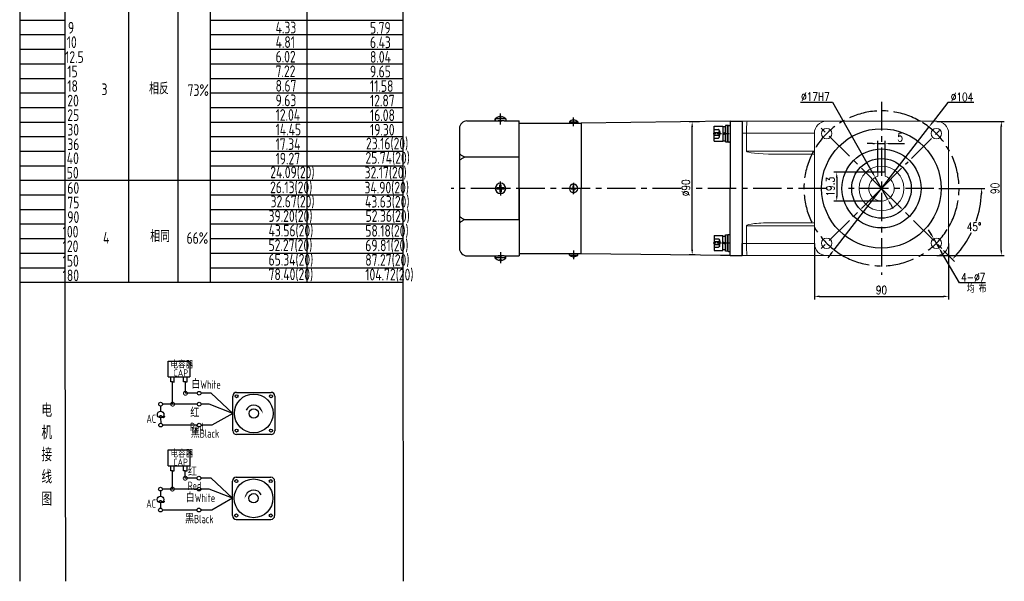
# Model space of a CAD drawing. Header units: inches. Extents: x 837 to 6223, y -2862 to 3098.
# Tile 55 of 139: x 5169 to 5829, y -2862 to -2485. Entities that reach past the tile are written whole.
import ezdxf

# ---------------------------------------------------------------- set-up
doc = ezdxf.new("R2010")
doc.units = ezdxf.units.IN
doc.header["$LTSCALE"] = 10
doc.header["$MEASUREMENT"] = 0
doc.linetypes.add('CENTER', pattern=[10.16, 6.35, -1.27, 1.27, -1.27])
doc.linetypes.add('HIDDEN', pattern=[1.905, 1.27, -0.635])
for name, color, linetype in [('1轮廓实线层', 7, 'Continuous'), ('2细线层', 4, 'Continuous'), ('3中心线层', 1, 'CENTER'), ('4虚线层', 6, 'HIDDEN'), ('6文字层', 3, 'Continuous'), ('7标注层', 4, 'Continuous')]:
    doc.layers.add(name, color=color, linetype=linetype)
doc.styles.add('PC_TEXTSTYLE', font='isocp.shx', dxfattribs={"width": 0.8, "bigfont": 'HZFS.SHX'})
doc.styles.add('TH_GBDIM', font='romans.shx', dxfattribs={"width": 0.8, "bigfont": 'gbcbig.shx'})
doc.dimstyles.new('TH_GBDIM', dxfattribs={"dimtxt": 3.5, "dimasz": 2.5, "dimexe": 2, "dimexo": 0, "dimgap": 1, "dimtad": 1, "dimdec": 4, "dimdsep": 46, "dimtxsty": 'TH_GBDIM', "dimcen": 0.09, "dimclrd": 4, "dimclre": 4, "dimclrt": 3, "dimadec": 0, "dimazin": 0, "dimtfac": 1, "dimtdec": 4, "dimtmove": 0, "dimatfit": 3, "dimfxl": 1, "dimtzin": 0, "dimarcsym": 0})
doc.dimstyles.new('角度标注', dxfattribs={"dimtxt": 3.5, "dimasz": 3, "dimexe": 2, "dimexo": 0, "dimgap": 1, "dimtad": 1, "dimtih": 1, "dimtoh": 1, "dimdsep": 46, "dimtxsty": 'PC_TEXTSTYLE', "dimsah": 1, "dimcen": 0.09, "dimclrd": 4, "dimclrt": 3, "dimadec": 0, "dimazin": 0, "dimtfac": 0.7, "dimtmove": 0, "dimatfit": 0, "dimfxl": 1, "dimtzin": 0, "dimarcsym": 0})

# ---------------------------------------------------------------- blocks, each defined once
blk = doc.blocks.new('_DotSmall')
at = {"color": 0, "linetype": 'ByBlock', "const_width": 0.5}
blk.add_lwpolyline([(-0.0625, 0, 1), (0.0625, 0, 1)], format="xyb", close=True, dxfattribs=at)
blk = doc.blocks.new('*D133')
at = {"layer": '7标注层', "color": 4, "lineweight": -2, "transparency": 16777216}
for p, q in [((5740.94, -2567.96), (5737.44, -2567.96)), ((5744.44, -2587.19), (5744.44, -2565.96)), ((5744.44, -2567.96), (5749.44, -2567.96)), ((5749.44, -2587.19), (5749.44, -2565.96)), ((5752.94, -2567.96), (5762.37, -2567.96))]:
    blk.add_line(p, q, dxfattribs=at)
at = {"layer": '7标注层', "color": 4, "transparency": 16777216}
for points in [[(5740.94, -2567.38), (5740.94, -2568.55), (5744.44, -2567.96)], [(5752.94, -2567.38), (5752.94, -2568.55), (5749.44, -2567.96)]]:
    blk.add_solid(points, dxfattribs=at)
at = {"layer": 'Defpoints', "color": 0, "transparency": 16777216}
for p in [(5744.44, -2567.96), (5744.44, -2587.19), (5749.44, -2587.19)]:
    blk.add_point(p, dxfattribs=at)
at = {"layer": '7标注层', "color": 3, "transparency": 16777216, "insert": (5759.41, -2563.71), "char_height": 5.5, "attachment_point": 5, "style": 'TH_GBDIM'}
blk.add_mtext('5', dxfattribs=at)
blk = doc.blocks.new('*D134')
at = {"layer": '7标注层', "color": 4, "lineweight": -2, "transparency": 16777216}
for p, q in [((5749.44, -2587.19), (5714.93, -2587.19)), ((5716.93, -2590.69), (5716.93, -2602.99)), ((5746.94, -2606.49), (5714.93, -2606.49))]:
    blk.add_line(p, q, dxfattribs=at)
at = {"layer": '7标注层', "color": 4, "transparency": 16777216}
for points in [[(5716.34, -2590.69), (5717.51, -2590.69), (5716.93, -2587.19)], [(5716.34, -2602.99), (5717.51, -2602.99), (5716.93, -2606.49)]]:
    blk.add_solid(points, dxfattribs=at)
at = {"layer": 'Defpoints', "color": 0, "transparency": 16777216}
for p in [(5749.44, -2587.19), (5716.93, -2606.49), (5746.94, -2606.49)]:
    blk.add_point(p, dxfattribs=at)
at = {"layer": '7标注层', "color": 3, "transparency": 16777216, "insert": (5712.68, -2596.84), "char_height": 5.5, "attachment_point": 5, "rotation": 90, "style": 'TH_GBDIM'}
blk.add_mtext('19.3', dxfattribs=at)
blk = doc.blocks.new('GB／T70.1M6M10')
at = {"layer": '1轮廓实线层'}
for p, q in [((0, -5), (0, 5)), ((0, 5), (6, 5)), ((6, 5), (6, -5)), ((0, -5), (6, -5))]:
    blk.add_line(p, q, dxfattribs=at)
at = {"layer": '3中心线层', "ltscale": 0.05}
blk.add_line((10.11, 0), (-0.6, 0), dxfattribs=at)
at = {"layer": '4虚线层'}
for p, q in [((0, 2.86), (3, 2.86)), ((0, 0.95), (3, 0.95)), ((3.6, 1.91), (4.15, 0)), ((3.6, -1.91), (4.15, 0)), ((0, -0.95), (3, -0.95)), ((0, -2.86), (3, -2.86))]:
    blk.add_line(p, q, dxfattribs=at)
for centre in [(2.54, 1.91), (2.54, 0), (2.54, -1.91)]:
    blk.add_arc(centre, 1.06, 295.62979, 64.37021, dxfattribs=at)
blk = doc.blocks.new('GB848_6_1.6_R')
at = {"layer": '1轮廓实线层'}
for p, q in [((-3.2, 1.6), (-5.5, 1.6)), ((-5.5, 1.6), (-5.5, 0)), ((-5.5, 0), (-3.2, 0)), ((3.2, 1.6), (-3.2, 1.6)), ((-3.2, 0), (3.2, 0)), ((5.5, 1.6), (3.2, 1.6)), ((3.2, 0), (5.5, 0)), ((5.5, 0), (5.5, 1.6))]:
    blk.add_line(p, q, dxfattribs=at)
blk = doc.blocks.new('GB93_6_0.8_R')
at = {"layer": '1轮廓实线层'}
for p, q in [((4.65, 1.6), (-4.65, 1.6)), ((-4.65, 1.6), (-4.65, 0)), ((-4.65, 0), (4.65, 0)), ((0, 0), (-0.69, 1.6)), ((0.86, 0), (0.17, 1.6)), ((4.65, 0), (4.65, 1.6))]:
    blk.add_line(p, q, dxfattribs=at)
blk = doc.blocks.new('*D468')
at = {"layer": '7标注层', "color": 4, "lineweight": -2, "transparency": 16777216}
for p, q in [((5624.94, -2553.27), (5617.98, -2553.27)), ((5619.98, -2639.08), (5619.98, -2556.77)), ((5621.94, -2642.58), (5617.98, -2642.58))]:
    blk.add_line(p, q, dxfattribs=at)
at = {"layer": '7标注层', "color": 4, "transparency": 16777216}
for points in [[(5619.39, -2556.77), (5620.56, -2556.77), (5619.98, -2553.27)], [(5619.39, -2639.08), (5620.56, -2639.08), (5619.98, -2642.58)]]:
    blk.add_solid(points, dxfattribs=at)
at = {"layer": 'Defpoints', "color": 0, "transparency": 16777216}
for p in [(5619.98, -2553.27), (5624.94, -2553.27), (5621.94, -2642.58)]:
    blk.add_point(p, dxfattribs=at)
at = {"layer": '7标注层', "color": 3, "transparency": 16777216, "insert": (5615.73, -2597.58), "char_height": 5.5, "attachment_point": 5, "rotation": 90, "style": 'TH_GBDIM'}
blk.add_mtext('%%C90', dxfattribs=at)
blk = doc.blocks.new('*D472')
at = {"layer": '7标注层', "color": 4, "lineweight": -2, "transparency": 16777216}
for p, q in [((5783.94, -2552.99), (5829.3, -2552.99)), ((5827.3, -2639.49), (5827.3, -2556.49)), ((5783.94, -2642.99), (5829.3, -2642.99))]:
    blk.add_line(p, q, dxfattribs=at)
at = {"layer": '7标注层', "color": 4, "transparency": 16777216}
for points in [[(5826.72, -2556.49), (5827.88, -2556.49), (5827.3, -2552.99)], [(5826.72, -2639.49), (5827.88, -2639.49), (5827.3, -2642.99)]]:
    blk.add_solid(points, dxfattribs=at)
at = {"layer": 'Defpoints', "color": 0, "transparency": 16777216}
for p in [(5783.94, -2552.99), (5827.3, -2552.99), (5783.94, -2642.99)]:
    blk.add_point(p, dxfattribs=at)
at = {"layer": '7标注层', "color": 3, "transparency": 16777216, "insert": (5823.05, -2597.99), "char_height": 5.5, "attachment_point": 5, "rotation": 90, "style": 'TH_GBDIM'}
blk.add_mtext('90', dxfattribs=at)
blk = doc.blocks.new('*D473')
at = {"layer": '7标注层', "color": 4, "lineweight": -2, "transparency": 16777216}
for p, q in [((5701.94, -2634.99), (5701.94, -2672.42)), ((5791.94, -2634.99), (5791.94, -2672.42)), ((5705.44, -2670.42), (5788.44, -2670.42))]:
    blk.add_line(p, q, dxfattribs=at)
at = {"layer": '7标注层', "color": 4, "transparency": 16777216}
for points in [[(5705.44, -2669.84), (5705.44, -2671.01), (5701.94, -2670.42)], [(5788.44, -2669.84), (5788.44, -2671.01), (5791.94, -2670.42)]]:
    blk.add_solid(points, dxfattribs=at)
at = {"layer": 'Defpoints', "color": 0, "transparency": 16777216}
for p in [(5701.94, -2634.99), (5791.94, -2634.99), (5791.94, -2670.42)]:
    blk.add_point(p, dxfattribs=at)
at = {"layer": '7标注层', "color": 3, "transparency": 16777216, "insert": (5746.94, -2666.17), "char_height": 5.5, "attachment_point": 5, "style": 'TH_GBDIM'}
blk.add_mtext('90', dxfattribs=at)
blk = doc.blocks.new('*D474')
at = {"layer": '7标注层', "color": 4, "lineweight": -2, "transparency": 16777216}
for p, q in [((5791.47, -2540.4), (5780.89, -2554.08)), ((5808.89, -2540.4), (5791.47, -2540.4)), ((5715.13, -2639.12), (5778.75, -2556.85)), ((5712.99, -2641.89), (5710.85, -2644.66))]:
    blk.add_line(p, q, dxfattribs=at)
at = {"layer": '7标注层', "color": 4, "transparency": 16777216}
for points in [[(5780.43, -2553.72), (5781.35, -2554.44), (5778.75, -2556.85)], [(5712.53, -2641.53), (5713.45, -2642.25), (5715.13, -2639.12)]]:
    blk.add_solid(points, dxfattribs=at)
at = {"layer": 'Defpoints', "color": 0, "transparency": 16777216}
for p in [(5778.75, -2556.85), (5715.13, -2639.12)]:
    blk.add_point(p, dxfattribs=at)
at = {"layer": '7标注层', "color": 3, "transparency": 16777216, "insert": (5800.93, -2536.65), "char_height": 5.5, "attachment_point": 5, "style": 'TH_GBDIM'}
blk.add_mtext('{∅104}{}{}', dxfattribs=at)
blk = doc.blocks.new('*D475')
at = {"layer": '7标注层', "color": 4, "lineweight": -2, "transparency": 16777216}
for p, q in [((5780.2, -2628.7), (5778.44, -2625.67)), ((5781.95, -2631.73), (5785.47, -2637.78)), ((5799.18, -2661.4), (5787.23, -2640.81)), ((5816.73, -2661.4), (5799.18, -2661.4))]:
    blk.add_line(p, q, dxfattribs=at)
at = {"layer": '7标注层', "color": 4, "transparency": 16777216}
for points in [[(5780.7, -2628.41), (5779.69, -2628.99), (5781.95, -2631.73)], [(5787.73, -2640.52), (5786.72, -2641.1), (5785.47, -2637.78)]]:
    blk.add_solid(points, dxfattribs=at)
at = {"layer": 'Defpoints', "color": 0, "transparency": 16777216}
for p in [(5781.95, -2631.73), (5785.47, -2637.78)]:
    blk.add_point(p, dxfattribs=at)
at = {"layer": '7标注层', "color": 3, "transparency": 16777216, "insert": (5808.45, -2657.65), "char_height": 5.5, "attachment_point": 5, "style": 'TH_GBDIM'}
blk.add_mtext('4-∅7', dxfattribs=at)
blk = doc.blocks.new('*D476')
at = {"layer": '7标注层', "color": 4, "lineweight": -2, "transparency": 16777216}
for p, q in [((5692.66, -2540.24), (5714.07, -2540.24)), ((5714.07, -2540.24), (5741, -2587.56)), ((5751.15, -2605.37), (5742.74, -2590.6)), ((5752.88, -2608.41), (5754.61, -2611.46))]:
    blk.add_line(p, q, dxfattribs=at)
at = {"layer": '7标注层', "color": 4, "transparency": 16777216}
for points in [[(5741.51, -2587.27), (5740.5, -2587.85), (5742.74, -2590.6)], [(5753.39, -2608.13), (5752.37, -2608.7), (5751.15, -2605.37)]]:
    blk.add_solid(points, dxfattribs=at)
at = {"layer": 'Defpoints', "color": 0, "transparency": 16777216}
for p in [(5742.74, -2590.6), (5751.15, -2605.37)]:
    blk.add_point(p, dxfattribs=at)
at = {"layer": '7标注层', "color": 3, "transparency": 16777216, "insert": (5702.61, -2536.49), "char_height": 5.5, "attachment_point": 5, "style": 'TH_GBDIM'}
blk.add_mtext('∅17H7', dxfattribs=at)
blk = doc.blocks.new('*D477')
at = {"layer": '7标注层', "color": 0, "lineweight": -2, "transparency": 16777216}
for p, q in [((5796.19, -2597.99), (5816.13, -2597.99)), ((5788.5, -2639.54), (5795.87, -2646.91))]:
    blk.add_line(p, q, dxfattribs=at)
at = {"layer": '7标注层', "color": 4, "lineweight": -2, "transparency": 16777216}
for start, end in [(340.9209, 357.01515), (317.98485, 333.99219)]:
    blk.add_arc((5746.94, -2597.99), 67.19, start, end, dxfattribs=at)
at = {"layer": '7标注层', "color": 4, "transparency": 16777216}
for points in [[(5813.46, -2601.47), (5814.63, -2601.5), (5814.13, -2597.99)], [(5797.29, -2643.36), (5796.44, -2642.56), (5794.45, -2645.5)]]:
    blk.add_solid(points, dxfattribs=at)
at = {"layer": 'Defpoints', "color": 0, "transparency": 16777216}
for p in [(5746.94, -2597.99), (5785.3, -2597.99), (5796.19, -2597.99), (5805.13, -2631.58), (5788.5, -2639.54)]:
    blk.add_point(p, dxfattribs=at)
at = {"layer": '7标注层', "color": 3, "transparency": 16777216, "insert": (5809.02, -2623.7), "char_height": 5.5, "attachment_point": 5, "style": 'TH_GBDIM'}
blk.add_mtext('45°', dxfattribs=at)

msp = doc.modelspace()

# ---------------------------------------------------------------- linework, layer by layer
for p, q in [((5487.94152, -2552.42411), (5487.94152, -2551.29152)), ((5487.94152, -2551.29152), (5487.94152, -2552.72686)), ((5494.94152, -2551.38592), (5487.94152, -2551.38592)), ((5490.84152, -2549.69867), (5490.84152, -2550.12686)), ((5492.04152, -2550.12686), (5490.84152, -2550.12686)), ((5492.04152, -2549.69867), (5492.04152, -2550.12686)), ((5494.94152, -2551.29152), (5494.94152, -2552.72686)), ((5503.94152, -2554.23524), (5545.44152, -2554.23524)), ((5511.44152, -2554.23524), (5519.35349, -2554.23524)), ((5537.64152, -2553.23524), (5537.64152, -2554.23524)), ((5537.64152, -2553.23524), (5543.24152, -2553.23524)), ((5540.24152, -2552.17133), (5540.24152, -2552.33297)), ((5540.24152, -2552.33297), (5540.64152, -2552.33297)), ((5540.64152, -2552.17133), (5540.64152, -2552.33297)), ((5543.24152, -2553.23524), (5543.24152, -2554.23524)), ((5645.44152, -2552.98524), (5545.44152, -2554.18524)), ((5545.44152, -2554.18524), (5545.44152, -2554.23524)), ((5545.44152, -2554.23524), (5545.44152, -2597.98524)), ((5645.44152, -2552.98524), (5653.44152, -2552.98524)), ((5645.44152, -2552.98524), (5645.44152, -2552.98824)), ((5645.44152, -2552.98524), (5645.44152, -2597.98524)), ((5645.44152, -2552.98524), (5645.44152, -2597.98524)), ((5645.44152, -2552.98524), (5645.44152, -2597.98524)), ((5653.44152, -2552.98524), (5653.44152, -2560.98524)), ((5653.44152, -2552.98524), (5653.44152, -2560.98524)), ((5643.84152, -2556.13508), (5643.84152, -2566.53508)), ((5538.86369, -2597.78524), (5540.24152, -2597.78524)), ((5538.86369, -2597.98524), (5538.86369, -2597.78524)), ((5538.86369, -2597.98524), (5538.86369, -2598.18524)), ((5538.86369, -2598.18524), (5540.24152, -2598.18524)), ((5540.24152, -2597.78524), (5540.24152, -2596.58524)), ((5540.24152, -2596.58524), (5540.64152, -2596.58524)), ((5540.24152, -2598.18524), (5540.24152, -2599.38524)), ((5540.24152, -2599.38524), (5540.64152, -2599.38524)), ((5540.64152, -2597.78524), (5540.64152, -2596.58524)), ((5540.64152, -2597.78524), (5542.01935, -2597.78524)), ((5540.64152, -2598.18524), (5542.01935, -2598.18524)), ((5540.64152, -2598.18524), (5540.64152, -2599.38524)), ((5542.01935, -2597.98524), (5542.01935, -2597.78524)), ((5542.01935, -2597.98524), (5542.01935, -2598.18524)), ((5545.44152, -2641.73524), (5545.44152, -2597.98524)), ((5645.44152, -2642.98524), (5645.44152, -2597.98524)), ((5645.44152, -2642.98524), (5645.44152, -2597.98524)), ((5645.44152, -2642.98524), (5645.44152, -2597.98524)), ((5643.84152, -2639.82942), (5643.84152, -2629.42942)), ((5653.44152, -2642.98524), (5653.44152, -2634.98524)), ((5653.44152, -2642.98524), (5653.44152, -2634.98524)), ((5487.94152, -2644.67897), (5487.94152, -2643.24362)), ((5487.94152, -2643.54638), (5487.94152, -2644.67897)), ((5494.94152, -2644.58456), (5487.94152, -2644.58456)), ((5492.04152, -2645.84362), (5490.84152, -2645.84362)), ((5490.84152, -2646.27182), (5490.84152, -2645.84362)), ((5492.04152, -2646.27182), (5492.04152, -2645.84362)), ((5494.94152, -2644.67897), (5494.94152, -2643.24362)), ((5503.94152, -2641.73524), (5537.64152, -2641.73524)), ((5511.44152, -2641.73524), (5519.35349, -2641.73524)), ((5534.84007, -2641.73524), (5545.44152, -2641.73524)), ((5537.64152, -2642.73524), (5537.64152, -2641.73524)), ((5537.64152, -2642.73524), (5543.24152, -2642.73524)), ((5540.24152, -2643.79916), (5540.24152, -2643.63752)), ((5540.24152, -2643.63752), (5540.64152, -2643.63752)), ((5540.64152, -2643.79916), (5540.64152, -2643.63752)), ((5543.24152, -2642.73524), (5543.24152, -2641.73524)), ((5545.44152, -2641.78524), (5545.44152, -2641.73524)), ((5645.44152, -2642.98524), (5545.44152, -2641.78524)), ((5645.44152, -2642.98524), (5638.88327, -2642.90654)), ((5645.44152, -2642.98524), (5645.44152, -2642.98225)), ((5645.44152, -2642.98524), (5653.44152, -2642.98524))]:
    msp.add_line(p, q)
at = {"linetype": 'Continuous', "lineweight": 15}
for p, q in [((5653.44152, -2552.98524), (5656.87976, -2552.98524)), ((5656.87976, -2552.98524), (5709.94152, -2552.98524)), ((5783.94152, -2552.98524), (5709.94152, -2552.98524)), ((5656.44152, -2560.98525), (5653.44152, -2560.98525)), ((5701.94152, -2560.98525), (5656.44152, -2560.98525)), ((5656.44152, -2572.98525), (5656.44152, -2560.98525)), ((5701.94152, -2560.98525), (5701.94152, -2634.98525)), ((5791.94152, -2634.98525), (5791.94152, -2560.98525)), ((5656.44152, -2572.98525), (5701.94152, -2572.98525)), ((5701.94152, -2574.98525), (5674.75108, -2574.98525)), ((5674.75108, -2620.98525), (5701.94152, -2620.98525)), ((5701.94152, -2622.98525), (5656.44152, -2622.98525)), ((5656.44152, -2622.98525), (5656.44152, -2634.98525)), ((5653.44152, -2634.98525), (5656.44152, -2634.98525)), ((5656.44152, -2634.98525), (5701.94152, -2634.98525)), ((5656.87976, -2642.98525), (5653.44152, -2642.98525)), ((5709.94152, -2642.98525), (5656.87976, -2642.98525)), ((5709.94152, -2642.98525), (5783.94152, -2642.98525))]:
    msp.add_line(p, q, dxfattribs=at)
at = {"color": 7, "linetype": 'Continuous', "lineweight": 15}
for p, q in [((5744.44152, -2588.82009), (5744.44152, -2587.18525)), ((5744.44152, -2587.18525), (5749.44152, -2587.18525)), ((5749.44152, -2587.18525), (5749.44152, -2588.82009)), ((5744.44152, -2589.86121), (5744.44152, -2589.44358)), ((5744.44152, -2589.59999), (5744.44152, -2589.86121)), ((5749.44152, -2589.44358), (5749.44152, -2589.86121)), ((5749.44152, -2589.86121), (5749.44152, -2589.59999))]:
    msp.add_line(p, q, dxfattribs=at)
at = {"linetype": 'Continuous', "lineweight": 15}
for centre in [(5710.17197, -2561.21569), (5783.71107, -2561.21569), (5710.17197, -2634.7548), (5783.71107, -2634.7548)]:
    msp.add_circle(centre, 3.5, dxfattribs=at)
at = {"color": 7, "linetype": 'Continuous', "lineweight": 15}
msp.add_circle((5746.94152, -2597.98525), 15, dxfattribs=at)
for centre, radius, start, end in [((5492.40141, -2555.97501), 6.46728, 103.95724298, 133.59914619), ((5490.48163, -2555.97501), 6.46728, 46.40085381, 76.04275702), ((5540.44152, -2556.369), 4.20243, 92.72782475, 131.78071794), ((5540.44152, -2556.369), 4.20243, 48.21928206, 87.27217525), ((5645.04152, -2555.33508), 0.4, 270, 0), ((5644.24152, -2556.13508), 0.4, 90, 180), ((5644.24152, -2566.53508), 0.4, 180, 270), ((5645.04152, -2567.33508), 0.4, 0, 90), ((5540.44152, -2597.98524), 2.8, 0, 180), ((5540.44152, -2597.98524), 2.8, 180, 0), ((5644.24152, -2629.42942), 0.4, 90, 180), ((5645.04152, -2628.62942), 0.4, 270, 0), ((5644.24152, -2639.82942), 0.4, 180, 270), ((5645.04152, -2640.62942), 0.4, 0, 90), ((5492.40141, -2639.99548), 6.46728, 226.40085381, 256.04275702), ((5490.48163, -2639.99548), 6.46728, 283.95724298, 313.59914619), ((5540.44152, -2639.60149), 4.20243, 228.21928206, 267.27217525), ((5540.44152, -2639.60149), 4.20243, 272.72782475, 311.78071794)]:
    msp.add_arc(centre, radius, start, end)
at = {"linetype": 'Continuous', "lineweight": 15}
for centre, radius, start, end in [((5709.94152, -2560.98525), 8, 90, 180), ((5783.94152, -2560.98525), 8, 0, 90), ((5746.94152, -2597.98525), 9.5, 269.98842936, 270.01157064), ((5709.94152, -2634.98525), 8, 180, 270), ((5783.94152, -2634.98525), 8, 270, 0)]:
    msp.add_arc(centre, radius, start, end, dxfattribs=at)
at = {"color": 7, "linetype": 'Continuous', "lineweight": 15}
msp.add_arc((5746.94152, -2597.98525), 8.5, 107.10463518, 72.89536482, dxfattribs=at)
at = {"linetype": 'Continuous', "lineweight": 15}
for centre, major_axis, ratio, start_param, end_param in [((5656.87976, -2560.98525), (0, 8), 0.054780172, 0, 1.570796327), ((5674.75108, -2572.98525), (18.30956, 0), 0.109232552, 3.141592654, 4.71238898), ((5674.75108, -2622.98525), (-18.30956, 0), 0.109232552, 4.71238898, 6.283185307), ((5656.87976, -2634.98525), (0, 8), 0.054780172, 1.570796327, 3.141592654)]:
    msp.add_ellipse(centre, major_axis=major_axis, ratio=ratio, start_param=start_param, end_param=end_param, dxfattribs=at)
for points in [[(5644.24152, -2555.73508), (5645.04152, -2555.73508)], [(5645.04152, -2566.93508), (5644.24152, -2566.93508)], [(5645.04152, -2629.02942), (5644.24152, -2629.02942)], [(5644.24152, -2640.22942), (5645.04152, -2640.22942)]]:
    msp.add_open_spline(points, degree=1)
at = {"color": 7, "linetype": 'Continuous', "lineweight": 15}
for points, knots in [([(5744.44152, -2588.82009), (5744.44152, -2589.08786), (5744.44152, -2589.4344), (5744.44152, -2589.78215), (5744.44152, -2589.86121)], [0, 0, 0, 0, 0.772661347, 1, 1, 1, 1]), ([(5749.44152, -2589.86121), (5749.44152, -2589.78215), (5749.44152, -2589.4344), (5749.44152, -2589.08786), (5749.44152, -2588.82009)], [0, 0, 0, 0, 0.227338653, 1, 1, 1, 1])]:
    msp.add_open_spline(points, degree=3, knots=knots, dxfattribs=at)
at = {"layer": '1轮廓实线层'}
for p, q in [((5425.93542, -2226.21304), (5425.93542, -2673.13834)), ((5168.98858, -2396.72521), (5168.98858, -2701.19951)), ((5168.98858, -2402.69559), (5168.98858, -2717.83087)), ((5468.94152, -2552.66686), (5492.42858, -2552.66686)), ((5493.92858, -2552.72686), (5489.92858, -2552.72686)), ((5493.92858, -2552.72686), (5503.94152, -2552.72686)), ((5503.94152, -2597.98524), (5503.94152, -2552.72686)), ((5463.94152, -2557.74362), (5463.94152, -2638.24362)), ((5503.94152, -2576.98435), (5467.66531, -2576.98435)), ((5490.94152, -2597.48524), (5488.94152, -2597.48524)), ((5488.94152, -2597.98524), (5488.94152, -2597.48524)), ((5488.94152, -2597.98524), (5488.94152, -2598.48524)), ((5490.94152, -2598.48524), (5488.94152, -2598.48524)), ((5490.94152, -2597.48524), (5490.94152, -2595.48524)), ((5490.94152, -2595.48524), (5491.94152, -2595.48524)), ((5490.94152, -2598.48524), (5490.94152, -2600.48524)), ((5490.94152, -2600.48524), (5491.94152, -2600.48524)), ((5491.94152, -2597.48524), (5491.94152, -2595.48524)), ((5493.94152, -2597.48524), (5491.94152, -2597.48524)), ((5493.94152, -2598.48524), (5491.94152, -2598.48524)), ((5491.94152, -2598.48524), (5491.94152, -2600.48524)), ((5493.94152, -2597.98524), (5493.94152, -2597.48524)), ((5493.94152, -2597.98524), (5493.94152, -2598.48524)), ((5503.94152, -2597.98524), (5503.94152, -2643.24362)), ((5503.94152, -2618.98614), (5503.94152, -2597.98524)), ((5503.94152, -2618.98614), (5467.66531, -2618.98614)), ((5468.94152, -2643.30362), (5492.42858, -2643.30362)), ((5493.92858, -2643.24362), (5489.92858, -2643.24362)), ((5493.92858, -2643.24362), (5503.94152, -2643.24362)), ((5168.98858, -2658.01892), (5168.98858, -2861.55045)), ((5168.98858, -2673.13834), (5168.98858, -2861.55045)), ((5425.93542, -2673.13834), (5426.24751, -2861.55044))]:
    msp.add_line(p, q, dxfattribs=at)
at = {"layer": '1轮廓实线层', "color": 0}
for p, q in [((5653.44152, -2552.98524), (5653.44152, -2642.98524)), ((5653.44152, -2552.98524), (5653.44152, -2642.98524)), ((5653.44152, -2554.98524), (5653.44152, -2555.88524)), ((5653.44152, -2554.98524), (5653.44152, -2555.88524))]:
    msp.add_line(p, q, dxfattribs=at)
at = {"layer": '1轮廓实线层'}
for centre, radius in [((5746.85152, -2597.98525), 40.0495), ((5746.94152, -2597.98525), 20)]:
    msp.add_circle(centre, radius, dxfattribs=at)
for centre, radius, start, end in [((5468.94152, -2557.72686), 5, 90, 180), ((5491.44152, -2597.98524), 3.5, 0, 180), ((5491.44152, -2597.98524), 3.5, 180, 0), ((5468.94152, -2638.24362), 5, 180, 270)]:
    msp.add_arc(centre, radius, start, end, dxfattribs=at)
for points in [[(5467.66531, -2576.98435), (5465.63297, -2576.1165), (5463.94152, -2574.69869)], [(5467.66531, -2576.98435), (5465.63297, -2577.8522), (5463.94152, -2579.27001)], [(5467.66531, -2618.98614), (5465.63297, -2618.11829), (5463.94152, -2616.70048)], [(5467.66531, -2618.98614), (5465.63297, -2619.85398), (5463.94152, -2621.2718)]]:
    msp.add_spline(points, degree=3, dxfattribs=at)
at = {"layer": '2细线层'}
for p, q in [((5199.51485, -2690.24846), (5199.51485, -2430.41455)), ((5242.17222, -2660.93693), (5242.17222, -2430.41454)), ((5275.3448, -2660.93693), (5275.3448, -2430.41454)), ((5297.01191, -2660.93693), (5297.01191, -2430.41454)), ((5361.47366, -2443.7452), (5361.47366, -2660.93693)), ((5168.98857, -2485.06783), (5199.51485, -2485.06783)), ((5297.01191, -2485.06783), (5425.93541, -2485.06783)), ((5168.98857, -2494.83833), (5199.51485, -2494.83833)), ((5297.01191, -2494.83833), (5425.93541, -2494.83833)), ((5168.98857, -2504.60884), (5199.51485, -2504.60884)), ((5297.01191, -2504.60884), (5425.93541, -2504.60884)), ((5168.98857, -2514.37934), (5199.51485, -2514.37934)), ((5297.01191, -2514.37934), (5425.93541, -2514.37934)), ((5168.98857, -2524.14985), (5199.51485, -2524.14985)), ((5297.01191, -2524.14985), (5425.93541, -2524.14985)), ((5168.98857, -2533.92036), (5199.51485, -2533.92036)), ((5297.01191, -2533.92036), (5425.93541, -2533.92036)), ((5168.98857, -2543.69086), (5199.51485, -2543.69086)), ((5297.01191, -2543.69086), (5425.93541, -2543.69086)), ((5168.98857, -2553.46137), (5199.51485, -2553.46137)), ((5297.01191, -2553.46137), (5425.93541, -2553.46137)), ((5168.98857, -2563.23187), (5199.51485, -2563.23187)), ((5297.01191, -2563.23187), (5425.93541, -2563.23187)), ((5168.98857, -2573.00238), (5199.51485, -2573.00238)), ((5297.01191, -2573.00238), (5425.93541, -2573.00238)), ((5168.98857, -2582.77288), (5199.51485, -2582.77288)), ((5297.01191, -2582.77288), (5425.93541, -2582.77288)), ((5168.98857, -2592.54339), (5297.01191, -2592.54339)), ((5297.01191, -2592.54339), (5425.93541, -2592.54339)), ((5168.98857, -2602.31389), (5199.51485, -2602.31389)), ((5297.01191, -2602.31389), (5425.93541, -2602.31389)), ((5168.98857, -2612.0844), (5199.51485, -2612.0844)), ((5297.01191, -2612.0844), (5425.93541, -2612.0844)), ((5168.98857, -2621.85491), (5199.51485, -2621.85491)), ((5297.01191, -2621.85491), (5425.93541, -2621.85491)), ((5168.98857, -2631.62541), (5199.51485, -2631.62541)), ((5297.01191, -2631.62541), (5425.93541, -2631.62541)), ((5168.98857, -2641.39592), (5199.51485, -2641.39592)), ((5297.01191, -2641.39592), (5425.93541, -2641.39592)), ((5168.98857, -2651.16642), (5199.51485, -2651.16642)), ((5297.01191, -2651.16642), (5425.93541, -2651.16642)), ((5168.98857, -2660.93693), (5297.01191, -2660.93693)), ((5297.01191, -2660.93693), (5425.93541, -2660.93693)), ((5199.96578, -2861.55044), (5199.51485, -2690.24846)), ((5268.62828, -2724.45208), (5268.62828, -2713.77318)), ((5268.62828, -2713.77318), (5283.16062, -2713.77318)), ((5283.16062, -2713.77318), (5283.16062, -2724.45208)), ((5268.62828, -2724.45208), (5283.1023, -2724.45208)), ((5270.33193, -2727.6482), (5270.33193, -2724.45208)), ((5272.6792, -2727.6482), (5272.6792, -2724.45208)), ((5278.93778, -2727.64062), (5278.93778, -2724.44451)), ((5281.28505, -2727.64062), (5281.28505, -2724.44451)), ((5271.53948, -2727.6482), (5270.33193, -2727.6482)), ((5271.50557, -2727.6482), (5272.71312, -2727.6482)), ((5271.53948, -2742.7047), (5271.53948, -2727.6482)), ((5280.14532, -2727.64062), (5278.93778, -2727.64062)), ((5280.11141, -2727.64062), (5281.31896, -2727.64062)), ((5280.14532, -2735.40572), (5280.14532, -2727.60941)), ((5288.09188, -2735.40572), (5280.14532, -2735.40572)), ((5297.42255, -2735.40572), (5290.60694, -2735.40572)), ((5311.85155, -2748.9044), (5297.42255, -2735.40572)), ((5288.09772, -2742.7047), (5271.53948, -2742.7047)), ((5311.85155, -2748.9044), (5297.85952, -2756.76438)), ((5288.09188, -2756.76438), (5264.8234, -2756.76438)), ((5297.85952, -2756.76438), (5290.60694, -2756.76438)), ((5268.54436, -2784.14183), (5268.54436, -2773.46293)), ((5268.54436, -2773.46293), (5283.0767, -2773.46293)), ((5283.0767, -2773.46293), (5283.0767, -2784.14183)), ((5268.54436, -2784.14183), (5283.01838, -2784.14183)), ((5270.24801, -2787.33795), (5270.24801, -2784.14183)), ((5272.59528, -2787.33795), (5272.59528, -2784.14183)), ((5278.85386, -2787.33037), (5278.85386, -2784.13426)), ((5281.20113, -2787.33037), (5281.20113, -2784.13426)), ((5271.45556, -2787.33795), (5270.24801, -2787.33795)), ((5271.42165, -2799.66842), (5271.42165, -2787.33795)), ((5271.42165, -2787.33795), (5272.6292, -2787.33795)), ((5280.0614, -2787.33037), (5278.85386, -2787.33037)), ((5280.02749, -2787.33037), (5281.23504, -2787.33037)), ((5280.02749, -2792.36944), (5280.02749, -2787.33681)), ((5287.97405, -2792.36944), (5280.02749, -2792.36944)), ((5297.30472, -2792.36944), (5290.48911, -2792.36944)), ((5311.73371, -2805.86812), (5297.30472, -2792.36944)), ((5287.97989, -2799.66842), (5271.42165, -2799.66842)), ((5311.73371, -2805.86812), (5297.74168, -2813.7281)), ((5287.97405, -2813.7281), (5264.70557, -2813.7281)), ((5297.74168, -2813.7281), (5290.48911, -2813.7281)), ((5314.24305, -2819.98313), (5337.4544, -2819.98313))]:
    msp.add_line(p, q, dxfattribs=at)
at = {"layer": '2细线层', "color": 4}
for p, q in [((5311.85155, -2760.51008), (5311.85155, -2737.29872)), ((5314.36088, -2734.78939), (5337.57223, -2734.78939)), ((5340.08157, -2737.29872), (5340.08157, -2760.51008)), ((5337.57223, -2763.01941), (5314.36088, -2763.01941)), ((5315.38872, -2763.01941), (5314.36088, -2763.01941)), ((5314.24305, -2791.75311), (5337.4544, -2791.75311)), ((5311.73371, -2817.47379), (5311.73371, -2794.26244)), ((5339.96374, -2794.26244), (5339.96374, -2817.47379))]:
    msp.add_line(p, q, dxfattribs=at)
at = {"layer": '2细线层'}
for points in [[(5331.00043, -2746.55707, 0, 0, 0), (5331.00043, -2746.55707, 0.941, 0, 0), (5332.12698, -2748.97296, 0, 0, 0)], [(5320.81485, -2803.52079, 0, 0, 0), (5320.81485, -2803.52079, 0.941, 0, 0), (5319.6883, -2805.93668, 0, 0, 0)]]:
    msp.add_lwpolyline(points, format="xyseb", dxfattribs=at)
for centre in [(5289.34941, -2735.40572), (5263.51098, -2742.7047), (5289.35525, -2742.7047), (5263.53172, -2756.76438), (5289.34941, -2756.76438), (5289.23158, -2792.36944), (5263.39314, -2799.66842), (5289.23742, -2799.66842), (5263.41388, -2813.7281), (5289.23158, -2813.7281)]:
    msp.add_circle(centre, 1.25753, dxfattribs=at)
at = {"layer": '2细线层', "color": 4}
for centre, radius in [((5325.96656, -2748.9044), 12.99077), ((5314.43316, -2737.37101), 1.01942), ((5337.49995, -2737.37101), 1.01942), ((5325.96656, -2748.9044), 3.13667), ((5314.43316, -2760.43779), 1.01942), ((5337.49995, -2760.43779), 1.01942), ((5325.84872, -2805.86812), 12.99077), ((5314.31533, -2794.33473), 1.01942), ((5337.38212, -2794.33473), 1.01942), ((5325.84872, -2805.86812), 3.13667), ((5314.31533, -2817.40151), 1.01942), ((5337.38212, -2817.40151), 1.01942)]:
    msp.add_circle(centre, radius, dxfattribs=at)
for centre, start, end in [((5314.36088, -2737.29872), 90, 180), ((5337.57223, -2737.29872), 0, 90), ((5314.36088, -2760.51008), 180, 270), ((5337.57223, -2760.51008), 270, 0), ((5314.24305, -2794.26244), 90, 180), ((5337.4544, -2794.26244), 0, 90), ((5314.24305, -2817.47379), 180, 270), ((5337.4544, -2817.47379), 270, 0)]:
    msp.add_arc(centre, 2.50934, start, end, dxfattribs=at)
at = {"layer": '2细线层'}
for centre in [(5325.96656, -2748.9044), (5325.84872, -2805.86812)]:
    msp.add_arc(centre, 5.55426, 25, 156.22351377, dxfattribs=at)
at = {"layer": '3中心线层', "ltscale": 0.3}
for p, q in [((5746.94152, -2539.98525), (5746.94152, -2655.98525)), ((5746.94152, -2597.98525), (5705.38648, -2556.4302)), ((5767.02518, -2577.90158), (5788.49657, -2556.4302)), ((5746.94152, -2597.98525), (5764.78834, -2580.13842)), ((5612.51715, -2597.98525), (5458.35924, -2597.98525)), ((5710.39268, -2597.98525), (5622.1979, -2597.98525)), ((5746.94152, -2597.98525), (5705.38648, -2639.54029)), ((5782.01315, -2597.98525), (5721.05544, -2597.98525)), ((5746.94152, -2597.98525), (5788.49657, -2639.54029))]:
    msp.add_line(p, q, dxfattribs=at)
at = {"layer": '3中心线层'}
for p, q in [((5491.44152, -2555.21833), (5491.44152, -2547.81279)), ((5540.44152, -2556.30002), (5540.44152, -2550.52654)), ((5491.44152, -2599.03814), (5491.44152, -2593.25694)), ((5540.44152, -2594.17633), (5540.44152, -2598.63962)), ((5540.44152, -2598.93644), (5540.44152, -2594.41096)), ((5491.44152, -2596.93235), (5491.44152, -2602.71355)), ((5540.44152, -2597.03404), (5540.44152, -2601.55953)), ((5540.44152, -2601.79415), (5540.44152, -2597.33087)), ((5491.44152, -2640.75216), (5491.44152, -2648.1577)), ((5540.44152, -2639.67047), (5540.44152, -2645.44395))]:
    msp.add_line(p, q, dxfattribs=at)
at = {"layer": '3中心线层', "ltscale": 2}
msp.add_line((5785.29592, -2597.98525), (5796.18974, -2597.98525), dxfattribs=at)
at = {"layer": '3中心线层', "ltscale": 0.3}
for start, end in [(59.92665629, 149.92665108), (329.9266574, 59.92665629), (151.26434579, 239.92665629), (239.92665629, 329.9266574)]:
    msp.add_arc((5746.94152, -2597.98525), 52, start, end, dxfattribs=at)
at = {"layer": '7标注层'}
for p, q in [((5263.52445, -2743.96216), (5263.52669, -2747.52221)), ((5271.53948, -2742.7047), (5264.76851, -2742.7047)), ((5296.13131, -2742.7047), (5290.61278, -2742.7047)), ((5311.85155, -2748.9044), (5296.13131, -2742.7047)), ((5263.52948, -2751.9468), (5263.53172, -2755.50685)), ((5271.42165, -2799.66842), (5264.65067, -2799.66842)), ((5296.01348, -2799.66842), (5290.49495, -2799.66842)), ((5311.73371, -2805.86812), (5296.01348, -2799.66842)), ((5263.40662, -2800.92588), (5263.40886, -2804.48593)), ((5263.41164, -2808.91051), (5263.41388, -2812.47057))]:
    msp.add_line(p, q, dxfattribs=at)
for centre, radius in [((5746.94152, -2597.98525), 26.5), ((5263.52808, -2749.7345), 2.21229), ((5263.41025, -2806.69822), 2.21229)]:
    msp.add_circle(centre, radius, dxfattribs=at)

# ---------------------------------------------------------------- block references
at = {"layer": '1轮廓实线层'}
msp.add_blockref('GB／T70.1M6M10', (5634.64152, -2561.33508), dxfattribs=at)
for name, rotation in [('GB93_6_0.8_R', 89.99999999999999), ('GB848_6_1.6_R', 270)]:
    msp.add_blockref(name, (5642.24152, -2561.33508), dxfattribs=dict(at, rotation=rotation))
at = {"layer": '1轮廓实线层', "xscale": -1}
for name, p, rotation in [('GB／T70.1M6M10', (5634.64152, -2634.63541), 179.9999986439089), ('GB93_6_0.8_R', (5642.24152, -2634.63541), 89.99999864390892), ('GB848_6_1.6_R', (5642.24152, -2634.63541), 269.9999986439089)]:
    msp.add_blockref(name, p, dxfattribs=dict(at, rotation=rotation))
at = {"layer": '2细线层'}
for p, xscale, yscale, zscale, rotation in [((5280.14532, -2735.40572), 5.299573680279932, 5.299573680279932, 5.299573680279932, 0.05529606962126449), ((5271.53948, -2742.7047), 5.299573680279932, 5.299573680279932, 5.299573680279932, 0.05529606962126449), ((5280.02749, -2792.36944), 5.299573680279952, 5.299573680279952, 5.299573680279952, 0.05529606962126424), ((5271.42165, -2799.66842), 5.299573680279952, 5.299573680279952, 5.299573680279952, 0.05529606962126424)]:
    msp.add_blockref('_DotSmall', p, dxfattribs=dict(at, xscale=xscale, yscale=yscale, zscale=zscale, rotation=rotation))

# ---------------------------------------------------------------- texts
at = {"layer": '6文字层', "style": 'PC_TEXTSTYLE'}
for s, insert, char_height, width, attachment_point in [('{\\C3;                  9}', (5136.67058, -2486.30212), 7.8539044, 91.6376662, 1), ('{\\C3;                4.33}', (5283.12518, -2486.15667), 7.8539044, 91.6376662, 1), ('{\\C3;                5.79}', (5346.43394, -2486.31046), 7.8539044, 91.6376662, 1), ('{\\C3;                   10}', (5132.30338, -2495.95439), 7.8539044, 91.6376662, 1), ('{\\C3;                4.81}', (5283.12518, -2495.92718), 7.8539044, 91.6376662, 1), ('{\\C3;                6.43}', (5346.43394, -2496.08097), 7.8539044, 91.6376662, 1), ('{\\C3;                   12.5}', (5131.21055, -2505.96487), 7.8539044, 91.6376662, 1), ('{\\C3;                6.02}', (5283.12518, -2505.69768), 7.8539044, 91.6376662, 1), ('{\\C3;                8.04}', (5346.43394, -2505.85148), 7.8539044, 91.6376662, 1), ('{\\C3;                   15}', (5132.67256, -2515.61364), 7.8539044, 91.6376662, 1), ('{\\C3;                7.22}', (5283.12518, -2515.46819), 7.8539044, 91.6376662, 1), ('{\\C3;                9.65}', (5346.43394, -2515.62198), 7.8539044, 91.6376662, 1), ('{\\C3;                   18}', (5132.67256, -2525.38414), 7.8539044, 91.6376662, 1), ('{\\C3;     3}', (5205.91019, -2527.57251), 7.8539044, 91.6376662, 1), ('{\\C3;     相反}', (5237.80683, -2527.01539), 7.8539044, 91.6376662, 1), ('{\\C3;  73%}', (5274.41219, -2528.11068), 7.8539044, 91.6376662, 1), ('{\\C3;                8.67}', (5283.12518, -2525.2387), 7.8539044, 91.6376662, 1), ('{\\C3;                11.58}', (5346.43394, -2525.39249), 7.8539044, 91.6376662, 1), ('{\\C3;                   20}', (5132.67256, -2535.15465), 7.8539044, 91.6376662, 1), ('{\\C3;                9.63}', (5283.12518, -2535.0092), 7.8539044, 91.6376662, 1), ('{\\C3;                12.87}', (5346.43394, -2535.16299), 7.8539044, 91.6376662, 1), ('{\\C3;                   25}', (5132.67256, -2544.92515), 7.8539044, 91.6376662, 1), ('{\\C3;                12.04}', (5283.12518, -2544.77971), 7.8539044, 91.6376662, 1), ('{\\C3;                16.08}', (5346.43394, -2544.9335), 7.8539044, 91.6376662, 1), ('{\\C3;                   30}', (5132.67256, -2554.69566), 7.8539044, 91.6376662, 1), ('{\\C3;                14.45}', (5283.12518, -2554.55021), 7.8539044, 91.6376662, 1), ('{\\C3;                19.30}', (5346.43394, -2554.704), 7.8539044, 91.6376662, 1), ('{\\C3;                   36}', (5132.67256, -2564.46616), 7.8539044, 91.6376662, 1), ('{\\C3;                17.34}', (5283.12518, -2564.32072), 7.8539044, 91.6376662, 1), ('{\\C3;                23.16(20)}', (5343.75876, -2563.9399), 7.8539044, 91.6376662, 1), ('{\\C3;                   40}', (5132.31316, -2573.80124), 7.8539044, 91.6376662, 1), ('{\\C3;                19.27}', (5283.12518, -2574.09122), 7.8539044, 91.6376662, 1), ('{\\C3;                25.74(20)}', (5343.40208, -2573.53219), 7.8539044, 91.6376662, 1), ('{\\C3;                   50}', (5132.31316, -2583.57174), 7.8539044, 91.6376662, 1), ('{\\C3;               24.09(20)}', (5283.12518, -2583.28426), 7.8539044, 91.6376662, 1), ('{\\C3;               32.17(20)}', (5346.43394, -2583.43805), 7.8539044, 91.6376662, 1), ('{\\C3;                   60}', (5132.67256, -2593.77768), 7.8539044, 91.6376662, 1), ('{\\C3;               26.13(20)}', (5283.03583, -2593.35546), 7.8539044, 91.6376662, 1), ('{\\C3;               34.90(20)}', (5346.34459, -2593.50925), 7.8539044, 91.6376662, 1), ('{\\C3;                   75}', (5132.67256, -2603.54819), 7.8539044, 91.6376662, 1), ('{\\C3;                32.67(20)}', (5279.77656, -2602.82527), 7.8539044, 91.6376662, 1), ('{\\C3;                43.63(20)}', (5343.08532, -2602.97906), 7.8539044, 91.6376662, 1), ('{\\C3;                   90}', (5132.67256, -2613.31869), 7.8539044, 91.6376662, 1), ('{\\C3;                39.20(20)}', (5278.41277, -2612.59578), 7.8539044, 91.6376662, 1), ('{\\C3;                52.36(20)}', (5343.49264, -2612.57258), 7.8539044, 91.6376662, 1), ('{\\C3;                  100}', (5133.1574, -2623.0892), 7.8539044, 91.6376662, 1), ('{\\C3;     4}', (5206.94403, -2627.16597), 7.8539044, 91.6376662, 1), ('{\\C3;     相同}', (5238.51853, -2626.11537), 7.8539044, 91.6376662, 1), ('{\\C3;   66%}', (5270.12233, -2627.33397), 7.8539044, 91.6376662, 1), ('{\\C3;                43.56(20)}', (5278.41277, -2622.36628), 7.8539044, 91.6376662, 1), ('{\\C3;                58.18(20)}', (5343.2815, -2622.52007), 7.8539044, 91.6376662, 1), ('{\\C3;                  120}', (5133.1574, -2632.8597), 7.8539044, 91.6376662, 1), ('{\\C3;                52.27(20)}', (5278.41063, -2632.13679), 7.8539044, 91.6376662, 1), ('{\\C3;                69.81(20)}', (5343.27936, -2632.29058), 7.8539044, 91.6376662, 1), ('{\\C3;                65.34(20)}', (5278.41063, -2641.90729), 7.8539044, 91.6376662, 1), ('{\\C3;                87.27(20)}', (5343.27936, -2642.06109), 7.8539044, 91.6376662, 1), ('{\\C3;                  150}', (5133.1574, -2642.63021), 7.8539044, 91.6376662, 1), ('{\\C3;                  180}', (5133.1574, -2652.40072), 7.8539044, 91.6376662, 1), ('{\\C3;                78.40(20)}', (5278.41063, -2651.6778), 7.8539044, 91.6376662, 1), ('{\\C3;                104.72(20)}', (5343.27936, -2651.83159), 7.8539044, 91.6376662, 1), ('{\\C3;均 布}', (5804.02618, -2662.92149), 5, 38.9678296, 1), ('\\pi0.61362;电容器', (5269.51266, -2713.99412), 4.7060261, 25.3033154, 1), ('\\pi3.1962;CAP', (5268.98556, -2719.39342), 4.7060261, 14.4740203, 1), ('白White', (5284.09513, -2726.7399), 5.590759, 19.2640921, 1), ('{\\C3;     电\\P     机\\P     接\\P     线\\P     图}', (5176.96116, -2742.40945), 8.9248914, 175.8223704, 2), ('\\pi0.16814;红Red', (5283.23617, -2745.85086), 5.590759, 14.2985603, 1), ('\\pi0.11496;~', (5261.52995, -2745.71843), 11.3057572, 3.8477626, 1), ('\\pi2.1218;AC', (5251.86948, -2749.69386), 5.590759, 10.0579945, 1), ('黑Black', (5283.69528, -2759.60053), 5.590759, 20.0394661, 1), ('\\pi0.61362;电容器', (5269.56863, -2773.70907), 4.7060261, 21.7768116, 1), ('\\pi3.1962;CAP', (5268.824, -2779.29139), 4.7060261, 14.4740203, 1), ('\\pi0.16814;红Red', (5281.65266, -2785.34957), 5.590759, 14.2985603, 1), ('白White', (5280.35868, -2802.80677), 5.590759, 21.6531437, 1), ('\\pi0.11496;~', (5261.41212, -2802.68215), 11.3057572, 3.8477626, 1), ('\\pi2.1218;AC', (5251.75165, -2806.65758), 5.590759, 10.0579945, 1), ('黑Black', (5279.87776, -2816.99158), 5.590759, 20.9993997, 1)]:
    msp.add_mtext(s, dxfattribs=dict(at, insert=insert, char_height=char_height, width=width, attachment_point=attachment_point))

# ---------------------------------------------------------------- dimensions: what is measured, and where the dimension line sits
at = {"layer": '7标注层'}
for p1, p2, text, picture, middle in [((5751.14674, -2605.37214), (5742.73631, -2590.59835), '<>H7', '*D476', (5702.61394, -2540.23661)), ((5715.13334, -2639.12209), (5778.7497, -2556.8484), '{<>}{}{}', '*D474', (5800.92983, -2540.4002)), ((5781.95399, -2631.72781), (5785.46816, -2637.78179), '4-<>', '*D475', (5808.45344, -2661.39893))]:
    dim = msp.add_diameter_dim_2p(p1=p1, p2=p2, text=text, dimstyle='TH_GBDIM', override={"dimtxt": 5.5, "dimasz": 3.5, "dimtoh": 1, "dimdec": 0}, dxfattribs=at)
    dim.commit()
    dim.dimension.update_dxf_attribs({"geometry": picture, "text_midpoint": middle, "dimtype": 163})
dim = msp.add_linear_dim(base=(5619.97777, -2553.26758), p1=(5621.94043, -2642.58062), p2=(5624.94302, -2553.26758), angle=90, text='%%C90', dimstyle='TH_GBDIM', override={"dimtxt": 5.5, "dimasz": 3.5, "dimgap": 1.5, "dimdec": 1, "dimadec": 1}, dxfattribs=at)
dim.commit()
dim.dimension.update_dxf_attribs({"geometry": '*D468', "text_midpoint": (5619.97777, -2597.58354), "dimtype": 160})
for base, p1, p2, picture, middle in [((5827.29967, -2552.98524), (5783.94152, -2642.98525), (5783.94152, -2552.98524), '*D472', (5827.29967, -2597.98524)), ((5716.92749, -2606.48525), (5749.44152, -2587.18525), (5746.94152, -2606.48525), '*D134', (5716.92749, -2596.83525))]:
    dim = msp.add_linear_dim(base=base, p1=p1, p2=p2, angle=90, dimstyle='TH_GBDIM', override={"dimtxt": 5.5, "dimasz": 3.5, "dimgap": 1.5, "dimdec": 1, "dimadec": 1}, dxfattribs=at)
    dim.commit()
    dim.dimension.update_dxf_attribs({"geometry": picture, "text_midpoint": middle, "dimtype": 160})
for base, p1, p2, picture, middle in [((5744.44152, -2567.96406), (5749.44152, -2587.18525), (5744.44152, -2587.18525), '*D133', (5759.40819, -2567.96406)), ((5791.94152, -2670.42276), (5701.94152, -2634.98525), (5791.94152, -2634.98525), '*D473', (5746.94152, -2670.42276))]:
    dim = msp.add_linear_dim(base=base, p1=p1, p2=p2, dimstyle='TH_GBDIM', override={"dimtxt": 5.5, "dimasz": 3.5, "dimgap": 1.5, "dimdec": 1, "dimadec": 1}, dxfattribs=at)
    dim.commit()
    dim.dimension.update_dxf_attribs({"geometry": picture, "text_midpoint": middle, "dimtype": 160})
dim = msp.add_angular_dim_2l(base=(5805.13149, -2631.58124), line1=((5746.94152, -2597.98525), (5788.49657, -2639.54029)), line2=((5785.29592, -2597.98525), (5796.18974, -2597.98525)), dimstyle='角度标注', override={"dimtxt": 5.5, "dimasz": 3.5, "dimdec": 0, "dimtxsty": 'TH_GBDIM'}, dxfattribs=at)
dim.commit()
dim.dimension.update_dxf_attribs({"geometry": '*D477', "text_midpoint": (5809.01883, -2623.69851)})

doc.saveas('drawing.dxf')
